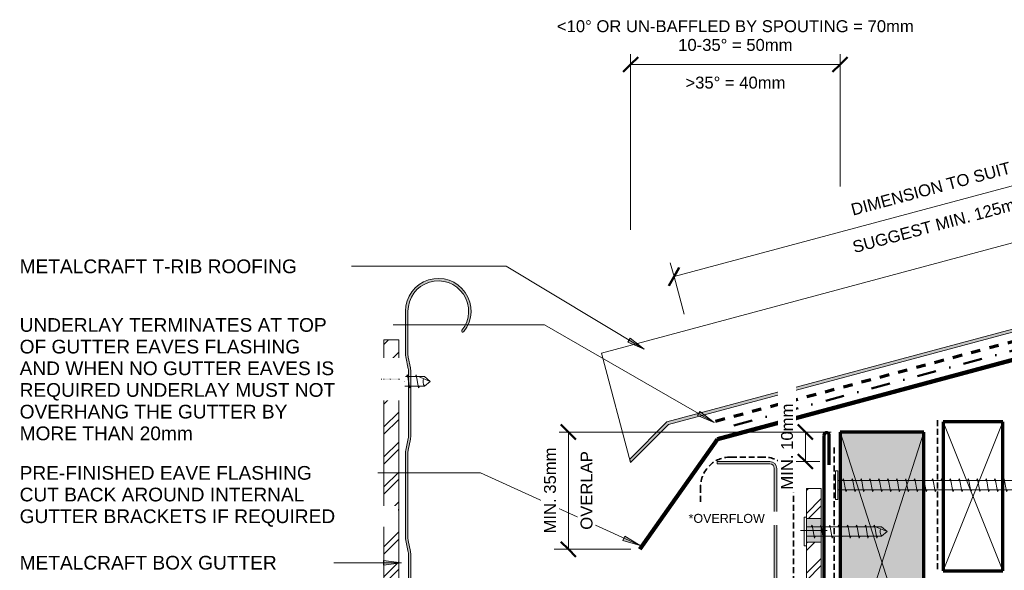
# Model space of a CAD drawing. Header units: millimetres. Extents: x 3375 to 4304, y 2371 to 3121.
# Tile 3 of 4: x 3734 to 4065, y 2928 to 3113. Entities that reach past the tile are written whole.
import ezdxf

# ---------------------------------------------------------------- set-up
doc = ezdxf.new("R2010")
doc.units = ezdxf.units.MM
for name, pattern in [('Dash', [6.35, 3.175, -3.175]), ('Dash dot', [15.875, 6.35, -4.7625, 0, -4.7625]), ('Dash Short', [3, 2, -1])]:
    doc.linetypes.add(name, pattern=pattern)
for name, color, linetype, lineweight in [('A-ANNO-DIMS', 211, 'Continuous', 9), ('A-ANNO-DIMS-2', 211, 'Continuous', 9), ('A-DETL', 90, 'Continuous', 13), ('A-DETL-GENF', 92, 'Continuous', 13), ('G-ANNO-TEXT', 231, 'Continuous', 9)]:
    doc.layers.add(name, color=color, linetype=linetype, lineweight=lineweight)
doc.styles.add('Arial_2', font='arial.ttf', dxfattribs={"height": 4.6})
doc.styles.add('Arial_3', font='arial.ttf', dxfattribs={"height": 4})
doc.styles.add('Arial_4', font='arial.ttf', dxfattribs={"height": 3})
doc.dimstyles.new('Diagonal', dxfattribs={"dimscale": 304.8, "dimtxt": 4.081038, "dimasz": 0.016404, "dimexe": 0.015748, "dimexo": 0.009843, "dimgap": 0.009843, "dimtad": 1, "dimdec": 0, "dimzin": 0, "dimdsep": 46, "dimtxsty": 'Arial_3', "dimblk1": 'OBLIQUE', "dimblk2": 'OBLIQUE', "dimsah": 1, "dimcen": 0.09, "dimazin": 0, "dimtfac": 1, "dimtdec": 4, "dimtix": 1, "dimtmove": 0, "dimatfit": 3, "dimfxl": 1, "dimtvp": 1, "dimtfill": 1, "dimtolj": 1, "dimtzin": 0, "dimarcsym": 2})

# ---------------------------------------------------------------- blocks, each defined once
blk = doc.blocks.new('Framing-Continuous _NZ_4 - 20 x 51-4992796-D CR 05 FLUSH EAVE WITH INTERNAL GUTTER BRACKET')
at = {"layer": 'A-DETL-GENF'}
for p, q in [((50, 20), (0, 20)), ((0, 20), (0, 0)), ((50, 20), (0, 0)), ((50, 0), (0, 20)), ((50, 0), (50, 20)), ((0, 0), (50, 0))]:
    blk.add_line(p, q, dxfattribs=at)
at = {"layer": 'A-DETL-GENF', "lineweight": 70}
for p, q in [((0, 20), (0, 0)), ((50, 20), (0, 20)), ((50, 0), (50, 20)), ((0, 0), (50, 0))]:
    blk.add_line(p, q, dxfattribs=at)
blk = doc.blocks.new('04 Roof Eave C - T-Rib-5544346-D CR 05 FLUSH EAVE WITH INTERNAL GUTTER BRACKET')
at = {"layer": 'A-DETL-GENF'}
blk.add_hatch(color=256, dxfattribs=at).paths.add_polyline_path([(-28.98, -35.5), (-16.25, -22.77), (335.89, 71.58), (335.89, 72.62), (-16.77, -21.87), (-29.28, -34.38)])
for p, q in [((-38.81, 1.21), (335.89, 101.61)), ((335.89, 72.62), (-16.77, -21.87)), ((-16.25, -22.77), (335.89, 71.58)), ((-16.25, -22.77), (335.89, 71.58)), ((-28.98, -35.5), (-38.81, 1.21)), ((-16.77, -21.87), (-29.28, -34.38)), ((-28.98, -35.5), (-16.25, -22.77)), ((-28.98, -35.5), (-16.25, -22.77)), ((-29.28, -34.38), (-28.98, -35.5))]:
    blk.add_line(p, q, dxfattribs=at)
at = {"layer": 'A-DETL-GENF', "linetype": 'Dash', "lineweight": 70}
blk.add_line((-0.41, -21.63), (335.89, 68.48), dxfattribs=at)
at = {"layer": 'A-DETL-GENF', "lineweight": 100}
for p in [(175.82, 19.38), (-25.93, -64.67)]:
    blk.add_line(p, (0.22, -27.68), dxfattribs=at)
blk = doc.blocks.new('Metalcraft Gutters and Brackets - Box Gutter 125 with External Bracket-5572095-D CR 05 FLUSH EAVE WITH INTERNAL GUTTER BRACKET')
at = {"layer": 'A-DETL-GENF'}
blk.add_hatch(color=256, dxfattribs=at).paths.add_polyline_path([(-80.84, 0), (-26.25, 0), (-25.85, 0.04), (-25.45, 0.15), (-22.12, 1.49), (-21.69, 1.61), (-21.23, 1.66), (6, 1.66), (6.52, 1.73), (7, 1.92), (7.42, 2.24), (7.73, 2.66), (7.93, 3.14), (8, 3.65), (8, 77.81), (7.92, 78.4), (7.69, 78.96), (7.33, 79.43), (6.85, 79.8), (6.3, 80.02), (5.71, 80.1), (-12, 80.1), (-12, 79.3), (5.71, 79.3), (6.09, 79.25), (6.45, 79.1), (6.76, 78.87), (7, 78.56), (7.15, 78.2), (7.2, 77.81), (7.2, 3.65), (7.16, 3.34), (7, 3.01), (6.85, 2.81), (6.52, 2.58), (6.31, 2.5), (6, 2.46), (-21.23, 2.46), (-21.84, 2.4), (-22.42, 2.23), (-25.55, 0.97), (-26, 0.84), (-26.46, 0.8), (-80.84, 0.8), (-81.73, 0.88), (-82.58, 1.13), (-85.31, 2.23), (-85.9, 2.4), (-86.5, 2.46), (-114.72, 2.46), (-115.03, 2.5), (-115.32, 2.62), (-115.56, 2.81), (-115.75, 3.06), (-115.87, 3.34), (-115.91, 3.65), (-115.9, 17.61), (-115.88, 18.01), (-115.79, 18.64), (-115.03, 22.51), (-114.95, 23.01), (-114.91, 23.78), (-114.92, 48.53), (-114.95, 49.19), (-115.06, 49.95), (-115.8, 53.64), (-115.88, 54.2), (-115.91, 54.89), (-115.9, 82.93), (-115.87, 83.41), (-115.74, 84.19), (-115.03, 87.83), (-114.95, 88.41), (-114.91, 89.1), (-114.92, 110.1), (-114.95, 110.76), (-115.06, 111.52), (-115.83, 115.41), (-115.88, 115.77), (-115.91, 116.4), (-115.91, 130.57), (-115.59, 133.09), (-114.62, 135.49), (-113.08, 137.58), (-111.07, 139.2), (-108.71, 140.27), (-106.16, 140.71), (-103.58, 140.5), (-101.14, 139.64), (-98.99, 138.2), (-97.28, 136.26), (-96.11, 133.95), (-95.55, 131.42), (-95.66, 128.83), (-96.41, 126.36), (-97.83, 123.97), (-97.84, 123.87), (-97.82, 123.78), (-97.78, 123.69), (-97.72, 123.61), (-97.64, 123.56), (-97.55, 123.52), (-97.45, 123.51), (-97.35, 123.52), (-97.26, 123.56), (-97.18, 123.61), (-97.12, 123.68), (-97.07, 123.78), (-95.64, 126.15), (-94.85, 128.83), (-94.76, 131.61), (-95.37, 134.33), (-96.65, 136.8), (-98.5, 138.88), (-100.82, 140.43), (-103.45, 141.34), (-106.23, 141.56), (-108.98, 141.08), (-111.51, 139.92), (-113.67, 138.17), (-115.33, 135.92), (-116.36, 133.34), (-116.71, 130.57), (-116.71, 116.17), (-116.69, 115.69), (-116.6, 115.14), (-115.83, 111.26), (-115.74, 110.68), (-115.71, 110.1), (-115.71, 88.99), (-115.74, 88.41), (-115.91, 87.41), (-116.62, 83.88), (-116.69, 83.33), (-116.71, 82.93), (-116.71, 54.6), (-116.69, 54.12), (-116.6, 53.57), (-115.79, 49.42), (-115.74, 49.11), (-115.71, 48.53), (-115.71, 23.68), (-115.75, 23.01), (-115.91, 22.09), (-116.62, 18.56), (-116.69, 18.09), (-116.71, 17.61), (-116.71, 3.65), (-116.61, 3.06), (-116.45, 2.66), (-116.13, 2.24), (-115.72, 1.92), (-115.23, 1.73), (-114.72, 1.66), (-86.5, 1.66), (-86.05, 1.61), (-85.61, 1.49), (-82.33, 0.17), (-81.89, 0.04), (-81.43, 0)])
h = blk.add_hatch(dxfattribs=at)
h.set_pattern_fill('FP_2', color=256, style=0, pattern_type=2)
h.set_pattern_definition([(45, (-3462.629, -2884.524), (-5.028943, 5.028943), []), (45, (-3462.629, -2876.904), (-5.028943, 5.028943), [])])
h.paths.add_polyline_path([(-81.43, -7), (11, -7), (12.58, -6.89), (14.11, -6.59), (15.59, -6.09), (17, -5.39), (18.3, -4.52), (19.49, -3.49), (20.52, -2.3), (21.39, -1), (22.09, 0.41), (22.59, 1.89), (22.89, 3.42), (23, 5), (23, 14), (18, 14), (18, 5), (17.76, 3.19), (17.06, 1.5), (15.95, 0.05), (14.5, -1.06), (12.81, -1.76), (11, -2), (-112, -2), (-113.81, -1.76), (-115.56, -1.01), (-116.95, 0.05), (-118.06, 1.5), (-118.76, 3.19), (-119, 5), (-119, 103), (-124, 103), (-124, 5), (-123.88, 3.34), (-123.59, 1.89), (-123.09, 0.41), (-122.39, -1), (-121.52, -2.3), (-120.49, -3.49), (-119.3, -4.52), (-118, -5.39), (-116.45, -6.13), (-115.03, -6.61), (-113.58, -6.89), (-112, -7), (-81.73, -7)])
h.paths.add_polyline_path([(19.29, 22), (23, 22), (23, 53), (18, 53), (18, 22)])
h.paths.add_polyline_path([(22.24, 61), (23, 61), (23, 71), (18, 71), (18, 61)])
h.paths.add_polyline_path([(-119.43, 111), (-119, 111), (-119, 121), (-124, 121), (-124, 111)])
h = blk.add_hatch(color=256, dxfattribs=at)
h.paths.add_polyline_path([(23, 14), (23, 22), (18, 22), (18, 14), (22.89, 14)])
h.paths.add_polyline_path([(18, 53), (23, 53), (23, 61), (18, 61), (18, 54.89)])
h.paths.add_polyline_path([(-119, 103), (-119, 111), (-124, 111), (-124, 103), (-119.78, 103)])
for p, q in [((-116.71, 130.57), (-116.71, 116.17)), ((-115.91, 116.4), (-115.91, 130.52)), ((-119, 121), (-124, 121)), ((-124, 121), (-124, 111)), ((-119, 111), (-119, 121)), ((-116.62, 115.21), (-115.83, 111.26)), ((-115.06, 111.52), (-115.79, 115.14)), ((-119, 111), (-124, 111)), ((-124, 111), (-124, 103)), ((-119, 103), (-119, 111)), ((-115.71, 110.1), (-115.71, 88.99)), ((-114.91, 89.1), (-114.91, 110)), ((-126, 107), (-117, 107)), ((-126, 107), (-117, 107)), ((-124, 103), (-124, 5)), ((-124, 103), (-119, 103)), ((-119, 5), (-119, 103)), ((-115.83, 87.83), (-116.62, 83.88)), ((-115.79, 83.96), (-115.06, 87.58)), ((-116.71, 82.93), (-116.71, 54.6)), ((-115.91, 54.83), (-115.91, 82.69)), ((5.71, 80.1), (-12, 80.1)), ((-12, 80.1), (-12, 79.3)), ((-12, 79.3), (5.71, 79.3)), ((7.2, 77.81), (7.2, 3.65)), ((8, 3.65), (8, 77.81)), ((23, 71), (18, 71)), ((18, 71), (18, 61)), ((23, 61), (23, 71)), ((23, 61), (18, 61)), ((18, 61), (18, 53)), ((23, 53), (23, 61)), ((16, 57), (25, 57)), ((25, 57), (16, 57)), ((-116.62, 53.64), (-115.83, 49.69)), ((-115.06, 49.95), (-115.79, 53.57)), ((18, 53), (18, 22)), ((18, 53), (23, 53)), ((23, 22), (23, 53)), ((-115.71, 48.53), (-115.71, 23.68)), ((-114.91, 23.78), (-114.91, 48.43)), ((-115.83, 22.51), (-116.62, 18.56)), ((-115.79, 18.64), (-115.06, 22.26)), ((23, 22), (18, 22)), ((18, 22), (18, 14)), ((23, 14), (23, 22)), ((-116.71, 17.61), (-116.71, 3.65)), ((-115.91, 3.65), (-115.91, 17.37)), ((16, 18), (25, 18)), ((25, 18), (16, 18)), ((18, 14), (18, 5)), ((18, 14), (23, 14)), ((23, 5), (23, 14)), ((-86.5, 2.46), (-114.72, 2.46)), ((-114.72, 1.66), (-86.5, 1.66)), ((-85.61, 1.49), (-82.33, 0.17)), ((-82.58, 1.13), (-85.31, 2.23)), ((-81.43, 0), (-26.25, 0)), ((-26.46, 0.8), (-80.84, 0.8)), ((-22.42, 2.23), (-25.55, 0.97)), ((-25.45, 0.15), (-22.12, 1.49)), ((6, 2.46), (-21.23, 2.46)), ((-21.23, 1.66), (6, 1.66)), ((11, -2), (-112, -2)), ((-112, -7), (11, -7))]:
    blk.add_line(p, q, dxfattribs=at)
for centre, radius, start, end in [((-105.71, 130.57), 11, 321.7437, 180), ((-105.71, 130.52), 10.2, 321.2945, 180), ((-97.45, 123.9), 0.394, 141.2945, 339.8215), ((-111.83, 116.17), 4.88, 180, 191.3099), ((-109.46, 116.4), 6.46, 180, 191.3099), ((-121.63, 110.1), 5.92, 360, 11.3099), ((-122.67, 110), 7.76, 360, 11.3099), ((-121.63, 88.99), 5.92, 348.6901, 0), ((-122.67, 89.1), 7.76, 348.6901, 0), ((-111.83, 82.93), 4.88, 168.6901, 180), ((-109.46, 82.69), 6.46, 168.6901, 180), ((5.71, 77.81), 2.29, 360, 90), ((5.71, 77.81), 1.49, 0, 90), ((-111.83, 54.6), 4.88, 180, 191.3099), ((-109.46, 54.83), 6.46, 180, 191.3099), ((-121.63, 48.53), 5.92, 360, 11.3099), ((-122.67, 48.43), 7.76, 360, 11.3099), ((-121.63, 23.68), 5.92, 348.6901, 0), ((-122.67, 23.78), 7.76, 348.6901, 0), ((-111.83, 17.61), 4.88, 168.6901, 180), ((-109.46, 17.37), 6.46, 168.6901, 180), ((-112, 5), 12, 180, 270), ((-112, 5), 7, 180, 270), ((-114.72, 3.65), 2, 180, 270), ((-114.72, 3.65), 1.2, 180, 270), ((6, 3.65), 2, 270, 360), ((6, 3.65), 1.2, 270, 0), ((11, 5), 12, 270, 360), ((11, 5), 7, 270, 0), ((-86.5, -0.75), 3.2, 68.1986, 90), ((-86.5, -0.75), 2.4, 68.1986, 90), ((-80.84, 5.47), 4.67, 248.1986, 270), ((-81.43, 2.41), 2.41, 248.1986, 270), ((-26.46, 3.25), 2.45, 270, 291.8014), ((-26.25, 2.16), 2.16, 270, 291.8014), ((-21.23, -0.75), 3.2, 90, 111.8014), ((-21.23, -0.75), 2.4, 90, 111.8014)]:
    blk.add_arc(centre, radius, start, end, dxfattribs=at)
blk = doc.blocks.new('Wafer Tek1 - Wafer Tek 6-5582787-D CR 05 FLUSH EAVE WITH INTERNAL GUTTER BRACKET')
at = {"layer": 'A-DETL-GENF'}
for p, q in [((4.79, 0.74), (-4.79, 0.74)), ((-4.79, 0.74), (-4.79, 0)), ((-4.79, 0), (4.79, 0)), ((-1.6, 0), (-1.6, -25.27)), ((1.6, -25.27), (1.6, 0)), ((4.79, 0), (4.79, 0.74)), ((2.17, -1.91), (-2.17, -2.67)), ((-2.17, -2.67), (-1.6, -3)), ((1.6, -1.58), (2.17, -1.91)), ((2.17, -4.91), (-2.17, -5.67)), ((-2.17, -5.67), (-1.6, -6)), ((1.6, -4.58), (2.17, -4.91)), ((2.17, -7.91), (-2.17, -8.67)), ((-2.17, -8.67), (-1.6, -9)), ((1.6, -7.58), (2.17, -7.91)), ((2.17, -10.91), (-2.17, -11.67)), ((-2.17, -11.67), (-1.6, -12)), ((1.6, -10.58), (2.17, -10.91)), ((2.17, -13.91), (-2.17, -14.67)), ((-2.17, -14.67), (-1.6, -15)), ((1.6, -13.58), (2.17, -13.91)), ((2.17, -16.91), (-2.17, -17.67)), ((-2.17, -17.67), (-1.6, -18)), ((1.6, -16.58), (2.17, -16.91)), ((1.6, -19.58), (2.17, -19.91)), ((2.17, -19.91), (-2.17, -20.67)), ((-2.17, -20.67), (-1.6, -21)), ((2.17, -22.91), (-2.17, -23.67)), ((1.6, -22.58), (2.17, -22.91)), ((-2.17, -23.67), (-1.6, -24)), ((-1.6, -25.27), (0, -27.17)), ((0, -27.17), (1.6, -23.22)), ((1.6, -25.27), (0, -27.17))]:
    blk.add_line(p, q, dxfattribs=at)
blk.add_arc((0.08, -27.89), 3.11, 74.3059, 122.4975, dxfattribs=at)
blk = doc.blocks.new('Wafer Tek1 - Wafer Tek 6-5582897-D CR 05 FLUSH EAVE WITH INTERNAL GUTTER BRACKET')
at = {"layer": 'A-DETL-GENF'}
for p, q in [((4.79, 0.74), (-4.79, 0.74)), ((-4.79, 0.74), (-4.79, 0)), ((-4.79, 0), (4.79, 0)), ((-1.6, 0), (-1.6, -13.65)), ((1.6, -13.65), (1.6, 0)), ((4.79, 0), (4.79, 0.74)), ((2.17, -1.91), (-2.17, -2.67)), ((-2.17, -2.67), (-1.6, -3)), ((1.6, -1.58), (2.17, -1.91)), ((2.17, -4.91), (-2.17, -5.67)), ((-2.17, -5.67), (-1.6, -6)), ((1.6, -4.58), (2.17, -4.91)), ((2.17, -7.91), (-2.17, -8.67)), ((-2.17, -8.67), (-1.6, -9)), ((1.6, -7.58), (2.17, -7.91)), ((2.17, -10.91), (-2.17, -11.67)), ((-2.17, -11.67), (-1.6, -12)), ((0, -15.55), (1.6, -11.59)), ((1.6, -10.58), (2.17, -10.91)), ((-1.6, -13.65), (0, -15.55)), ((1.6, -13.65), (0, -15.55))]:
    blk.add_line(p, q, dxfattribs=at)
blk.add_arc((0.08, -16.27), 3.11, 74.3059, 122.4975, dxfattribs=at)
blk = doc.blocks.new('Wafer Tek1 - Wafer Tek 7-5593136-D CR 05 FLUSH EAVE WITH INTERNAL GUTTER BRACKET')
at = {"layer": 'A-DETL-GENF'}
for p, q in [((4.79, 0.74), (-4.79, 0.74)), ((-4.79, 0.74), (-4.79, 0)), ((-4.79, 0), (4.79, 0)), ((-1.6, 0), (-1.6, -81.21)), ((1.6, -81.21), (1.6, 0)), ((4.79, 0), (4.79, 0.74)), ((2.17, -1.91), (-2.17, -2.67)), ((-2.17, -2.67), (-1.6, -3)), ((1.6, -1.58), (2.17, -1.91)), ((2.17, -4.91), (-2.17, -5.67)), ((-2.17, -5.67), (-1.6, -6)), ((1.6, -4.58), (2.17, -4.91)), ((2.17, -7.91), (-2.17, -8.67)), ((-2.17, -8.67), (-1.6, -9)), ((1.6, -7.58), (2.17, -7.91)), ((2.17, -10.91), (-2.17, -11.67)), ((-2.17, -11.67), (-1.6, -12)), ((1.6, -10.58), (2.17, -10.91)), ((2.17, -13.91), (-2.17, -14.67)), ((-2.17, -14.67), (-1.6, -15)), ((1.6, -13.58), (2.17, -13.91)), ((2.17, -16.91), (-2.17, -17.67)), ((-2.17, -17.67), (-1.6, -18)), ((1.6, -16.58), (2.17, -16.91)), ((1.6, -19.58), (2.17, -19.91)), ((2.17, -19.91), (-2.17, -20.67)), ((-2.17, -20.67), (-1.6, -21)), ((2.17, -22.91), (-2.17, -23.67)), ((1.6, -22.58), (2.17, -22.91)), ((-2.17, -23.67), (-1.6, -24)), ((2.17, -25.91), (-2.17, -26.67)), ((1.6, -25.58), (2.17, -25.91)), ((-2.17, -26.67), (-1.6, -27)), ((2.17, -28.91), (-2.17, -29.67)), ((-2.17, -29.67), (-1.6, -30)), ((1.6, -28.58), (2.17, -28.91)), ((2.17, -31.91), (-2.17, -32.67)), ((-2.17, -32.67), (-1.6, -33)), ((1.6, -31.58), (2.17, -31.91)), ((2.17, -34.91), (-2.17, -35.67)), ((-2.17, -35.67), (-1.6, -36)), ((1.6, -34.58), (2.17, -34.91)), ((2.17, -37.91), (-2.17, -38.67)), ((-2.17, -38.67), (-1.6, -39)), ((1.6, -37.58), (2.17, -37.91)), ((2.17, -40.91), (-2.17, -41.67)), ((-2.17, -41.67), (-1.6, -42)), ((1.6, -40.58), (2.17, -40.91)), ((2.17, -43.91), (-2.17, -44.67)), ((-2.17, -44.67), (-1.6, -45)), ((1.6, -43.58), (2.17, -43.91)), ((2.17, -46.91), (-2.17, -47.67)), ((-2.17, -47.67), (-1.6, -48)), ((1.6, -46.58), (2.17, -46.91)), ((1.6, -49.58), (2.17, -49.91)), ((2.17, -49.91), (-2.17, -50.67)), ((-2.17, -50.67), (-1.6, -51)), ((2.17, -52.91), (-2.17, -53.67)), ((1.6, -52.58), (2.17, -52.91)), ((-2.17, -53.67), (-1.6, -54)), ((2.17, -55.91), (-2.17, -56.67)), ((1.6, -55.58), (2.17, -55.91)), ((-2.17, -56.67), (-1.6, -57)), ((2.17, -58.91), (-2.17, -59.67)), ((1.6, -58.58), (2.17, -58.91)), ((-2.17, -59.67), (-1.6, -60)), ((2.17, -61.91), (-2.17, -62.67)), ((-2.17, -62.67), (-1.6, -63)), ((1.6, -61.58), (2.17, -61.91)), ((2.17, -64.91), (-2.17, -65.67)), ((-2.17, -65.67), (-1.6, -66)), ((1.6, -64.58), (2.17, -64.91)), ((2.17, -67.91), (-2.17, -68.67)), ((-2.17, -68.67), (-1.6, -69)), ((1.6, -67.58), (2.17, -67.91)), ((2.17, -70.91), (-2.17, -71.67)), ((-2.17, -71.67), (-1.6, -72)), ((1.6, -70.58), (2.17, -70.91)), ((2.17, -73.91), (-2.17, -74.67)), ((-2.17, -74.67), (-1.6, -75)), ((1.6, -73.58), (2.17, -73.91)), ((2.17, -76.91), (-2.17, -77.67)), ((-2.17, -77.67), (-1.6, -78)), ((0, -83.11), (1.6, -79.16)), ((1.6, -76.58), (2.17, -76.91)), ((-1.6, -81.21), (0, -83.11)), ((1.6, -81.21), (0, -83.11))]:
    blk.add_line(p, q, dxfattribs=at)
blk.add_arc((0.08, -83.83), 3.11, 74.3059, 122.4975, dxfattribs=at)
blk = doc.blocks.new('DIMBLOCK2-D CR 05 FLUSH EAVE WITH INTERNAL GUTTER BRACKET')
at = {"layer": 'A-ANNO-DIMS-2'}
for p, q in [((4129.6, 3073.73), (4128.36, 3078.37)), ((3954, 3026.68), (4129.6, 3073.73)), ((4129.6, 3073.73), (4134.06, 3057.08)), ((3954, 3026.68), (3952.76, 3031.31)), ((3954, 3026.68), (3957.36, 3014.13))]:
    blk.add_line(p, q, dxfattribs=at)
at = {"layer": 'A-ANNO-DIMS-2', "lineweight": 50}
for p, q in [((4129.6, 3073.73), (4127.83, 3070.67)), ((4129.6, 3073.73), (4131.37, 3076.79)), ((3954, 3026.68), (3955.77, 3029.74)), ((3954, 3026.68), (3952.23, 3023.62))]:
    blk.add_line(p, q, dxfattribs=at)
at = {"layer": 'A-ANNO-DIMS-2', "color": 0, "insert": (4013.6, 3038.42), "char_height": 4, "width": 72.7053, "attachment_point": 1, "rotation": 15, "line_spacing_factor": 0.941778, "style": 'Arial_3', "bg_fill": 3, "box_fill_scale": 1.25, "bg_fill_color": 9, "bg_fill_true_color": 13158600, "bg_fill_transparency": 0}
blk.add_mtext('SUGGEST MIN. 125mm', dxfattribs=at)
at = {"layer": 'A-ANNO-DIMS-2', "color": 0, "insert": (4013.09, 3050.99), "char_height": 4, "width": 66.0751, "attachment_point": 1, "rotation": 15, "line_spacing_factor": 0.941778, "style": 'Arial_3', "bg_fill": 3, "box_fill_scale": 1.25, "bg_fill_color": 9, "bg_fill_true_color": 13158600, "bg_fill_transparency": 0}
blk.add_mtext('DIMENSION TO SUIT', dxfattribs=at)
blk = doc.blocks.new('_Oblique')
at = {"color": 0, "linetype": 'ByBlock', "lineweight": -2}
blk.add_line((-0.5, -0.5), (0.5, 0.5), dxfattribs=at)
blk = doc.blocks.new('DIMBLOCK3-D CR 05 FLUSH EAVE WITH INTERNAL GUTTER BRACKET')
at = {"layer": 'A-ANNO-DIMS-2'}
for p, q in [((3939.41, 3097.89), (3939.41, 3102.69)), ((4009.8, 3097.89), (4009.8, 3102.69)), ((3939.41, 3097.89), (4009.8, 3097.89)), ((3939.41, 3097.89), (3939.41, 3042.42)), ((4009.8, 3097.89), (4009.8, 3056.94))]:
    blk.add_line(p, q, dxfattribs=at)
at = {"layer": 'A-ANNO-DIMS-2', "lineweight": 50}
for p, q in [((3939.41, 3097.89), (3941.91, 3100.39)), ((4009.8, 3097.89), (4012.3, 3100.39)), ((3939.41, 3097.89), (3936.91, 3095.39)), ((4009.8, 3097.89), (4007.3, 3095.39))]:
    blk.add_line(p, q, dxfattribs=at)
at = {"layer": 'A-ANNO-DIMS-2', "color": 0, "insert": (3957.84, 3093.81), "char_height": 4, "width": 40.2328, "attachment_point": 1, "line_spacing_factor": 0.941778, "style": 'Arial_3', "bg_fill": 3, "box_fill_scale": 1.25, "bg_fill_color": 9, "bg_fill_true_color": 13158600, "bg_fill_transparency": 0}
blk.add_mtext('>35° = 40mm', dxfattribs=at)
at = {"layer": 'A-ANNO-DIMS-2', "color": 0, "insert": (3974.61, 3112.74), "char_height": 4, "width": 142.9446, "attachment_point": 2, "line_spacing_factor": 0.941778, "style": 'Arial_3', "bg_fill": 3, "box_fill_scale": 1.25, "bg_fill_color": 9, "bg_fill_true_color": 13158600, "bg_fill_transparency": 0}
blk.add_mtext('<10° OR UN-BAFFLED BY SPOUTING = 70mm\\P10-35° = 50mm', dxfattribs=at)
blk = doc.blocks.new('DIMBLOCK4-D CR 05 FLUSH EAVE WITH INTERNAL GUTTER BRACKET')
at = {"layer": 'A-ANNO-DIMS-2'}
for p, q in [((3998.16, 2974.52), (3993.36, 2974.52)), ((3998.16, 2974.52), (3998.16, 2964.63)), ((3998.16, 2974.52), (4006.8, 2974.52)), ((3998.16, 2964.63), (3989.21, 2964.63)), ((3998.16, 2964.63), (4002.96, 2964.63))]:
    blk.add_line(p, q, dxfattribs=at)
at = {"layer": 'A-ANNO-DIMS-2', "lineweight": 50}
for p, q in [((3998.16, 2974.52), (3995.66, 2977.02)), ((3998.16, 2974.52), (4000.66, 2972.02)), ((3998.16, 2964.63), (3995.66, 2967.13)), ((3998.16, 2964.63), (4000.66, 2962.13))]:
    blk.add_line(p, q, dxfattribs=at)
at = {"layer": 'A-ANNO-DIMS-2', "color": 0, "insert": (3989.97, 2955.19), "char_height": 4, "width": 34.5067, "attachment_point": 1, "rotation": 90, "line_spacing_factor": 0.941778, "style": 'Arial_3', "bg_fill": 3, "box_fill_scale": 1.25, "bg_fill_color": 9, "bg_fill_true_color": 13158600, "bg_fill_transparency": 0}
blk.add_mtext('MIN. 10mm', dxfattribs=at)
blk = doc.blocks.new('DIMBLOCK5-D CR 05 FLUSH EAVE WITH INTERNAL GUTTER BRACKET')
at = {"layer": 'A-ANNO-DIMS-2'}
for p, q in [((3918.51, 2974.52), (3913.71, 2974.52)), ((3918.51, 2974.52), (3918.51, 2935.16)), ((3918.51, 2974.52), (4006.8, 2974.52)), ((3918.51, 2935.16), (3913.71, 2935.16)), ((3918.51, 2935.16), (3939.46, 2935.16))]:
    blk.add_line(p, q, dxfattribs=at)
at = {"layer": 'A-ANNO-DIMS-2', "lineweight": 50}
for p, q in [((3918.51, 2974.52), (3916.01, 2977.02)), ((3918.51, 2974.52), (3921.01, 2972.02)), ((3918.51, 2935.16), (3916.01, 2937.66)), ((3918.51, 2935.16), (3921.01, 2932.66))]:
    blk.add_line(p, q, dxfattribs=at)
at = {"layer": 'A-ANNO-DIMS-2', "color": 0, "char_height": 4, "attachment_point": 1, "rotation": 90, "line_spacing_factor": 0.941778, "style": 'Arial_3', "bg_fill": 3, "box_fill_scale": 1.25, "bg_fill_color": 9, "bg_fill_true_color": 13158600, "bg_fill_transparency": 0}
for s, insert, width in [('MIN. 35mm', (3910.32, 2940.46), 34.5067), ('OVERLAP', (3922.6, 2941.72), 31.4931)]:
    blk.add_mtext(s, dxfattribs=dict(at, insert=insert, width=width))

msp = doc.modelspace()

# ---------------------------------------------------------------- hatches: boundary and pattern name
at = {"layer": 'A-DETL-GENF'}
msp.add_hatch(color=7, dxfattribs=at).paths.add_polyline_path([(4037.95, 2886.92), (4037.95, 2974.52), (4009.8, 2974.52), (4009.8, 2886.92), (4014.14, 2886.92)])
at = {"layer": 'G-ANNO-TEXT'}
for points in [[(3944.02, 3002.31), (3939.28, 3006.07), (3938.47, 3004.72)], [(3967.5, 2977.76), (3962.69, 2981.43), (3961.9, 2980.06)], [(3942.6, 2936.4), (3937.47, 2939.6), (3936.81, 2938.16)], [(3862.42, 2930.66), (3856.42, 2931.45), (3856.42, 2929.87)]]:
    msp.add_hatch(color=7, dxfattribs=at).paths.add_polyline_path(points)

# ---------------------------------------------------------------- linework, layer by layer
at = {"layer": 'A-DETL', "linetype": 'Dash dot', "lineweight": 50}
msp.add_line((4304.28, 3065.2), (3971.38, 2976), dxfattribs=at)
at = {"layer": 'A-DETL', "linetype": 'Dash Short', "lineweight": 35}
for p, q in [((4042.59, 2978.54), (4042.59, 2928.54)), ((4007.82, 2969.28), (4007.82, 2884.28)), ((3984.1, 2966.12), (3972.94, 2966.12)), ((3962.94, 2956.12), (3962.94, 2951.12)), ((3994.1, 2956.12), (3994.1, 2886.12))]:
    msp.add_line(p, q, dxfattribs=at)
at = {"layer": 'A-DETL'}
for p, q in [((4009.78, 2974.58), (4037.95, 2886.92)), ((4009.8, 2886.92), (4037.95, 2974.52))]:
    msp.add_line(p, q, dxfattribs=at)
at = {"layer": 'A-DETL', "lineweight": 70}
for p, q in [((4037.95, 2974.52), (4009.8, 2974.52)), ((4009.8, 2974.52), (4009.8, 2886.92)), ((4037.95, 2886.92), (4037.95, 2974.52)), ((4004.34, 2973.35), (4004.34, 2832.99)), ((4006.18, 2963.51), (4006.18, 2973.35))]:
    msp.add_line(p, q, dxfattribs=at)
msp.add_arc((4005.26, 2973.35), 0.922, 0, 180, dxfattribs=at)
at = {"layer": 'A-DETL', "linetype": 'Dash Short', "lineweight": 35}
for centre, start, end in [((3972.94, 2956.12), 90, 180), ((3984.1, 2956.12), 0, 90)]:
    msp.add_arc(centre, 10, start, end, dxfattribs=at)
at = {"layer": 'G-ANNO-TEXT', "color": 250}
for p, q in [((3859.9, 3030.14), (3829.19, 3030.14)), ((3897.6, 3030.14), (3859.9, 3030.14)), ((3944.02, 3002.31), (3897.6, 3030.14)), ((3845.57, 3010.46), (3840.7, 3010.46)), ((3910.51, 3010.46), (3845.57, 3010.46)), ((3967.5, 2977.76), (3910.51, 3010.46)), ((3939.28, 3006.07), (3938.47, 3004.72)), ((3938.47, 3004.72), (3944.02, 3002.31)), ((3944.02, 3002.31), (3939.28, 3006.07)), ((3962.69, 2981.43), (3961.9, 2980.06)), ((3967.5, 2977.76), (3962.69, 2981.43)), ((3961.9, 2980.06), (3967.5, 2977.76)), ((3843.35, 2960.81), (3836.46, 2960.81)), ((3888.97, 2960.81), (3843.35, 2960.81)), ((3942.6, 2936.4), (3888.97, 2960.81)), ((3937.47, 2939.6), (3936.81, 2938.16)), ((3936.81, 2938.16), (3942.6, 2936.4)), ((3942.6, 2936.4), (3937.47, 2939.6)), ((3862.42, 2930.66), (3856.42, 2931.45)), ((3856.42, 2931.45), (3856.42, 2929.87)), ((3832.91, 2930.66), (3824.29, 2930.66)), ((3862.42, 2930.66), (3832.91, 2930.66)), ((3856.42, 2929.87), (3862.42, 2930.66))]:
    msp.add_line(p, q, dxfattribs=at)

# ---------------------------------------------------------------- block references
at = {"layer": 'A-DETL-GENF'}
for name, p in [('04 Roof Eave C - T-Rib-5544346-D CR 05 FLUSH EAVE WITH INTERNAL GUTTER BRACKET', (3968.39, 2999.82)), ('Metalcraft Gutters and Brackets - Box Gutter 125 with External Bracket-5572095-D CR 05 FLUSH EAVE WITH INTERNAL GUTTER BRACKET', (3980.5, 2884.52))]:
    msp.add_blockref(name, p, dxfattribs=at)
at = {"layer": 'A-DETL-GENF', "rotation": 89.99999999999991}
for name, p in [('Wafer Tek1 - Wafer Tek 6-5582897-D CR 05 FLUSH EAVE WITH INTERNAL GUTTER BRACKET', (3856.5, 2991.52)), ('Framing-Continuous _NZ_4 - 20 x 51-4992796-D CR 05 FLUSH EAVE WITH INTERNAL GUTTER BRACKET', (4064.47, 2927.95)), ('Wafer Tek1 - Wafer Tek 7-5593136-D CR 05 FLUSH EAVE WITH INTERNAL GUTTER BRACKET', (4009.04, 2956.68)), ('Wafer Tek1 - Wafer Tek 6-5582787-D CR 05 FLUSH EAVE WITH INTERNAL GUTTER BRACKET', (3998.5, 2941.12))]:
    msp.add_blockref(name, p, dxfattribs=at)

# ---------------------------------------------------------------- texts
at = {"layer": 'G-ANNO-TEXT', "color": 7, "char_height": 4.6, "attachment_point": 1, "style": 'Arial_2', "bg_fill": 3, "box_fill_scale": 1.25, "bg_fill_color": 9, "bg_fill_true_color": 13158600, "bg_fill_transparency": 0}
for s, insert, width in [('METALCRAFT T-RIB ROOFING', (3734.11, 3032.44), 110.3122), ('UNDERLAY TERMINATES AT TOP ', (3734.11, 3012.76), 124.2616), ('OF GUTTER EAVES FLASHING ', (3734.11, 3005.49), 114.1603), ('AND WHEN NO GUTTER EAVES IS ', (3734.11, 2998.21), 128.4303), ('REQUIRED UNDERLAY MUST NOT ', (3734.11, 2990.94), 128.27), ('MORE THAN 20mm', (3734.11, 2976.38), 69.4261), ('PRE-FINISHED EAVE FLASHING ', (3734.11, 2963.11), 119.1308), ('CUT BACK AROUND INTERNAL ', (3734.11, 2955.84), 116.405), ('GUTTER BRACKETS IF REQUIRED', (3734.11, 2948.56), 126.0253), ('METALCRAFT BOX GUTTER ', (3734.11, 2932.96), 104.3797)]:
    msp.add_mtext(s, dxfattribs=dict(at, insert=insert, width=width))

# ---------------------------------------------------------------- next in the draw order: texts
at = {"layer": 'G-ANNO-TEXT', "color": 7, "attachment_point": 1, "bg_fill": 3, "box_fill_scale": 1.25, "bg_fill_color": 9, "bg_fill_true_color": 13158600, "bg_fill_transparency": 0}
for s, insert, char_height, width, style in [('OVERHANG THE GUTTER BY ', (3734.11, 2983.66), 4.6, 108.8692, 'Arial_2'), ('*OVERFLOW', (3958.89, 2947.04), 3, 31.5865, 'Arial_4')]:
    msp.add_mtext(s, dxfattribs=dict(at, insert=insert, char_height=char_height, width=width, style=style))

# ---------------------------------------------------------------- next in the draw order: dimensions: what is measured, and where the dimension line sits
at = {"layer": 'A-ANNO-DIMS'}
for base, p1, p2, angle, text, override, picture, middle in [((4129.6, 3073.73), (3958.14, 3011.23), (4134.84, 3054.18), 15, 'DIMENSION TO SUIT\\XSUGGEST MIN. 125mm', {"dimpost": '<>', "dimfxl": 181.846653}, 'DIMBLOCK2-D CR 05 FLUSH EAVE WITH INTERNAL GUTTER BRACKET', (4041.8, 3050.2)), ((3998.16, 2964.63), (4009.8, 2974.52), (3986.21, 2964.63), 90, 'MIN. 10mm', {"dimpost": '<>', "dimfxl": 25.584859}, 'DIMBLOCK4-D CR 05 FLUSH EAVE WITH INTERNAL GUTTER BRACKET', (3993.12, 2969.57))]:
    dim = msp.add_linear_dim(base=base, p1=p1, p2=p2, angle=angle, text=text, dimstyle='Diagonal', override=override, dxfattribs=at)
    dim.commit()
    dim.dimension.update_dxf_attribs({"geometry": picture, "text_midpoint": middle})

# ---------------------------------------------------------------- next in the draw order: dimensions: what is measured, and where the dimension line sits
dim = msp.add_linear_dim(base=(4009.8, 3097.89), p1=(3939.41, 3039.42), p2=(4009.8, 3053.94), text='<10° OR UN-BAFFLED BY SPOUTING = 70mm\\P10-35° = 50mm\\X>35° = 40mm', dimstyle='Diagonal', override={"dimpost": '<>', "dimfxl": 71.872506}, dxfattribs=at)
dim.commit()
dim.dimension.update_dxf_attribs({"geometry": 'DIMBLOCK3-D CR 05 FLUSH EAVE WITH INTERNAL GUTTER BRACKET', "text_midpoint": (3974.61, 3097.89)})
dim = msp.add_linear_dim(base=(3918.51, 2935.16), p1=(4009.8, 2974.52), p2=(3942.46, 2935.16), angle=90, text='MIN. 35mm\\XOVERLAP', dimstyle='Diagonal', override={"dimpost": '<>', "dimfxl": 78.000453}, dxfattribs=at)
dim.commit()
dim.dimension.update_dxf_attribs({"geometry": 'DIMBLOCK5-D CR 05 FLUSH EAVE WITH INTERNAL GUTTER BRACKET', "text_midpoint": (3918.51, 2954.84)})

doc.saveas('drawing.dxf')
